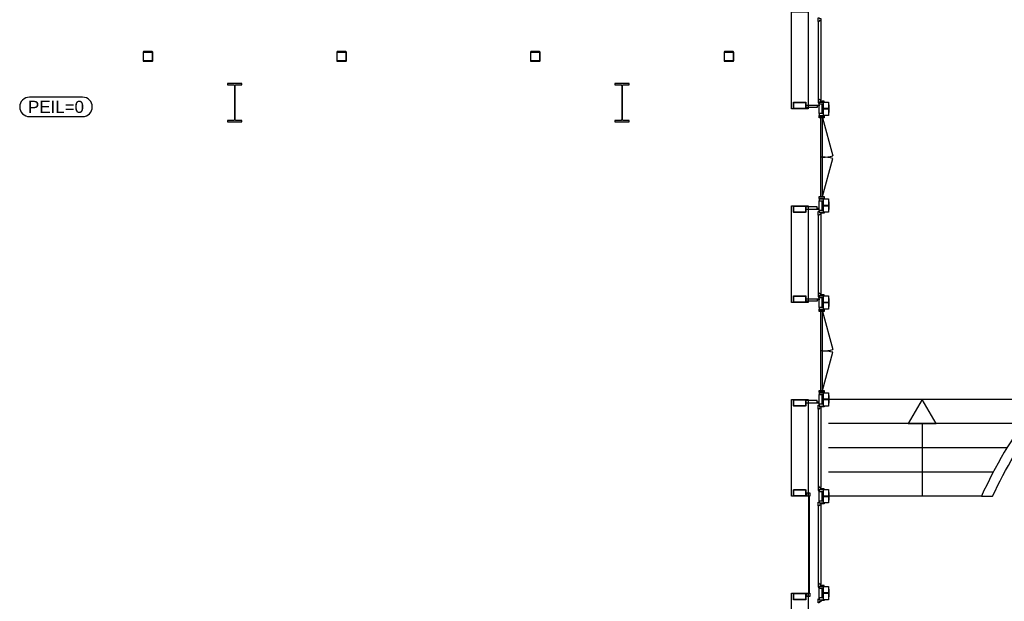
# Model space of a CAD drawing. Header units: millimetres. Extents: x 7256 to 213640, y 21030 to 164335.
# Tile 26 of 70: x 116549 to 136886, y 98285 to 110292. Entities that reach past the tile are written whole.
import ezdxf
from ezdxf.enums import TextEntityAlignment as Align

# ---------------------------------------------------------------- set-up
doc = ezdxf.new("R2010")
doc.units = ezdxf.units.MM
doc.header["$LTSCALE"] = 100
for name, color, linetype in [('AA28----_KONSTRUKTIE', 252, 'Continuous'), ('AL21----_BUITENWAND', 3, 'Continuous'), ('AL22----_BINNENWAND', 2, 'Continuous'), ('AL24----_TRAPPEN', 8, 'Continuous'), ('AL28----_KONSTRUKTIE_BETON', 3, 'Continuous'), ('AL28----_KONSTRUKTIE_STAAL', 1, 'Continuous'), ('AL31----_BUITENKOZIJNEN', 1, 'Continuous'), ('AL32----_BINNENKOZIJNEN', 1, 'Continuous'), ('AM23----_VLOERPEIL_ORG', 242, 'Continuous')]:
    doc.layers.add(name, color=color, linetype=linetype)
doc.styles.get("Standard").update_dxf_attribs({"font": 'arial.ttf'})

# ---------------------------------------------------------------- blocks, each defined once
blk = doc.blocks.new('HEA 160')
at = {"layer": 'AA28----_KONSTRUKTIE'}
h = blk.add_hatch(color=256, dxfattribs=at)
h.dxf.hatch_style = 1
h.paths.add_polyline_path([(80, -76), (80, -67), (18, -67, -0.414214), (3, -52), (3, 52, -0.414214), (18, 67), (80, 67), (80, 76), (-80, 76), (-80, 67), (-18, 67, -0.414214), (-3, 52), (-3, -52, -0.414214), (-18, -67), (-80, -67), (-80, -76)])
at = {"layer": 'AL28----_KONSTRUKTIE_STAAL'}
blk.add_lwpolyline([(-80, 76), (-80, 67), (-18, 67, -0.414214), (-3, 52), (-3, -52, -0.414214), (-18, -67), (-80, -67), (-80, -76), (80, -76), (80, -67), (18, -67, -0.414214), (3, -52), (3, 52, -0.414214), (18, 67), (80, 67), (80, 76)], format="xyb", close=True, dxfattribs=at)
blk = doc.blocks.new('*U203')
at = {"layer": 'AL32----_BINNENKOZIJNEN'}
for points in [[(-1665, 21), (-878, 232)], [(-35, 21), (-822, 232)], [(-850, 21), (-850, -21)]]:
    blk.add_lwpolyline(points, dxfattribs=at)
for points in [[(-1700, 50), (-1665, 50), (-1665, -50), (-1700, -50)], [(-1665, 21), (-1665, -21), (-35, -21), (-35, 21)], [(-35, 50), (0, 50), (0, -50), (-35, -50)]]:
    blk.add_lwpolyline(points, close=True, dxfattribs=at)
for centre, start, end in [((-1665, 21), 359.9991, 15), ((-35, 21), 165, 180.0009)]:
    blk.add_arc(centre, 815, start, end, dxfattribs=at)
blk = doc.blocks.new('$23_peil')
at = {"layer": 'AM23----_VLOERPEIL_ORG'}
blk.add_lwpolyline([(-550, -200), (550, -200, 0.414214), (750, 0), (750, 0, 0.414214), (550, 200), (-550, 200, 0.414214), (-750, 0), (-750, 0, 0.414214)], format="xyb", close=True, dxfattribs=at)
at = {"layer": 'AM23----_VLOERPEIL_ORG', "flags": 12}
blk.add_attdef('$23_PEILMAAT', text='', height=250, dxfattribs=at).set_placement((0, 0), align=Align.MIDDLE_CENTER)

msp = doc.modelspace()

# ---------------------------------------------------------------- hatches: boundary and pattern name
at = {"layer": 'AA28----_KONSTRUKTIE'}
h = msp.add_hatch(color=256, dxfattribs=at)
h.dxf.hatch_style = 1
h.paths.add_polyline_path([(119109, 109633, 0.414214), (119097, 109621), (119097, 109445, 0.414214), (119109, 109433), (119285, 109433, 0.414214), (119297, 109445), (119297, 109621, 0.414214), (119285, 109633)])
h.paths.add_polyline_path([(119109, 109623, 0.414214), (119107, 109621), (119107, 109445, 0.414214), (119109, 109443), (119285, 109443, 0.414214), (119287, 109445), (119287, 109621, 0.414214), (119285, 109623)], flags=16)
h = msp.add_hatch(color=256, dxfattribs=at)
h.dxf.hatch_style = 1
h.paths.add_polyline_path([(119297, 109633), (119297, 109433), (119097, 109433), (119097, 109633)])
h.paths.add_polyline_path([(119287, 109443), (119107, 109443), (119107, 109623), (119287, 109623)], flags=16)
h = msp.add_hatch(color=256, dxfattribs=at)
h.dxf.hatch_style = 1
h.paths.add_polyline_path([(123109, 109633, 0.414214), (123097, 109621), (123097, 109445, 0.414214), (123109, 109433), (123285, 109433, 0.414214), (123297, 109445), (123297, 109621, 0.414214), (123285, 109633)])
h.paths.add_polyline_path([(123109, 109623, 0.414214), (123107, 109621), (123107, 109445, 0.414214), (123109, 109443), (123285, 109443, 0.414214), (123287, 109445), (123287, 109621, 0.414214), (123285, 109623)], flags=16)
h = msp.add_hatch(color=256, dxfattribs=at)
h.dxf.hatch_style = 1
h.paths.add_polyline_path([(123297, 109633), (123297, 109433), (123097, 109433), (123097, 109633)])
h.paths.add_polyline_path([(123287, 109443), (123107, 109443), (123107, 109623), (123287, 109623)], flags=16)
h = msp.add_hatch(color=256, dxfattribs=at)
h.dxf.hatch_style = 1
h.paths.add_polyline_path([(127109, 109633, 0.414214), (127097, 109621), (127097, 109445, 0.414214), (127109, 109433), (127285, 109433, 0.414214), (127297, 109445), (127297, 109621, 0.414214), (127285, 109633)])
h.paths.add_polyline_path([(127109, 109623, 0.414214), (127107, 109621), (127107, 109445, 0.414214), (127109, 109443), (127285, 109443, 0.414214), (127287, 109445), (127287, 109621, 0.414214), (127285, 109623)], flags=16)
h = msp.add_hatch(color=256, dxfattribs=at)
h.dxf.hatch_style = 1
h.paths.add_polyline_path([(127297, 109633), (127297, 109433), (127097, 109433), (127097, 109633)])
h.paths.add_polyline_path([(127287, 109443), (127107, 109443), (127107, 109623), (127287, 109623)], flags=16)
h = msp.add_hatch(color=256, dxfattribs=at)
h.dxf.hatch_style = 1
h.paths.add_polyline_path([(131109, 109633, 0.414214), (131097, 109621), (131097, 109445, 0.414214), (131109, 109433), (131285, 109433, 0.414214), (131297, 109445), (131297, 109621, 0.414214), (131285, 109633)])
h.paths.add_polyline_path([(131109, 109623, 0.414214), (131107, 109621), (131107, 109445, 0.414214), (131109, 109443), (131285, 109443, 0.414214), (131287, 109445), (131287, 109621, 0.414214), (131285, 109623)], flags=16)
h = msp.add_hatch(color=256, dxfattribs=at)
h.dxf.hatch_style = 1
h.paths.add_polyline_path([(131297, 109633), (131297, 109433), (131097, 109433), (131097, 109633)])
h.paths.add_polyline_path([(131287, 109443), (131107, 109443), (131107, 109623), (131287, 109623)], flags=16)
h = msp.add_hatch(color=256, dxfattribs=at)
h.dxf.hatch_style = 1
h.paths.add_polyline_path([(120984, 108232), (120984, 108927, 0.401806), (120961, 108948), (120840, 108948), (120840, 108973), (121140, 108973), (121140, 108948), (121021, 108948, 0.414214), (120997, 108924), (120997, 108232, 0.414214), (121021, 108208), (121140, 108208), (121140, 108183), (120840, 108183), (120840, 108208), (120962, 108208, 0.426731)])
h = msp.add_hatch(color=256, dxfattribs=at)
h.dxf.hatch_style = 1
h.paths.add_polyline_path([(120984, 108232), (120984, 108927, 0.401806), (120961, 108948), (120840, 108948), (120840, 108973), (121140, 108973), (121140, 108948), (121021, 108948, 0.414214), (120997, 108924), (120997, 108232, 0.414214), (121021, 108208), (121140, 108208), (121140, 108183), (120840, 108183), (120840, 108208), (120962, 108208, 0.426731)])
h = msp.add_hatch(color=256, dxfattribs=at)
h.dxf.hatch_style = 1
h.paths.add_polyline_path([(128984, 108232), (128984, 108927, 0.401806), (128961, 108948), (128840, 108948), (128840, 108973), (129140, 108973), (129140, 108948), (129021, 108948, 0.414214), (128997, 108924), (128997, 108232, 0.414214), (129021, 108208), (129140, 108208), (129140, 108183), (128840, 108183), (128840, 108208), (128962, 108208, 0.426731)])
h = msp.add_hatch(color=256, dxfattribs=at)
h.dxf.hatch_style = 1
h.paths.add_polyline_path([(128984, 108232), (128984, 108927, 0.401806), (128961, 108948), (128840, 108948), (128840, 108973), (129140, 108973), (129140, 108948), (129021, 108948, 0.414214), (128997, 108924), (128997, 108232, 0.414214), (129021, 108208), (129140, 108208), (129140, 108183), (128840, 108183), (128840, 108208), (128962, 108208, 0.426731)])
h = msp.add_hatch(color=256, dxfattribs=at)
h.dxf.hatch_style = 1
edge = h.paths.add_edge_path(flags=16)
edge.add_arc((132545, 108468), 7, 180, 270, ccw=False)
edge.add_line((132538, 108468), (132538, 108578))
edge.add_arc((132546, 108578), 7.18, 90.9871, 179.0129, ccw=False)
edge.add_line((132545, 108585), (132775, 108585))
edge.add_arc((132775, 108578), 7.18, 0.9855, 89.0146, ccw=False)
edge.add_line((132782, 108578), (132782, 108468))
edge.add_arc((132775, 108468), 7.18, 270.9856, 359.0144, ccw=False)
edge.add_line((132775, 108461), (132545, 108461))
edge = h.paths.add_edge_path()
edge.add_arc((132545, 108468), 15, 180, 270, ccw=False)
edge.add_line((132530, 108468), (132530, 108578))
edge.add_arc((132546, 108578), 15.2, 90.6789, 179.3211, ccw=False)
edge.add_line((132545, 108593), (132775, 108593))
edge.add_arc((132775, 108578), 15.2, 0.6778, 89.3223, ccw=False)
edge.add_line((132790, 108578), (132790, 108468))
edge.add_arc((132775, 108468), 15.2, 270.6778, 359.3222, ccw=False)
edge.add_line((132775, 108453), (132545, 108453))
h = msp.add_hatch(color=256, dxfattribs=at)
h.dxf.hatch_style = 1
edge = h.paths.add_edge_path(flags=16)
edge.add_arc((132545, 108468), 7, 180, 270, ccw=False)
edge.add_line((132538, 108468), (132538, 108578))
edge.add_arc((132546, 108578), 7.18, 90.9871, 179.0129, ccw=False)
edge.add_line((132545, 108585), (132775, 108585))
edge.add_arc((132775, 108578), 7.18, 0.9855, 89.0146, ccw=False)
edge.add_line((132782, 108578), (132782, 108468))
edge.add_arc((132775, 108468), 7.18, 270.9856, 359.0144, ccw=False)
edge.add_line((132775, 108461), (132545, 108461))
edge = h.paths.add_edge_path()
edge.add_arc((132545, 108468), 15, 180, 270, ccw=False)
edge.add_line((132530, 108468), (132530, 108578))
edge.add_arc((132546, 108578), 15.2, 90.6789, 179.3211, ccw=False)
edge.add_line((132545, 108593), (132775, 108593))
edge.add_arc((132775, 108578), 15.2, 0.6778, 89.3223, ccw=False)
edge.add_line((132790, 108578), (132790, 108468))
edge.add_arc((132775, 108468), 15.2, 270.6778, 359.3222, ccw=False)
edge.add_line((132775, 108453), (132545, 108453))
h = msp.add_hatch(color=256, dxfattribs=at)
h.dxf.hatch_style = 1
edge = h.paths.add_edge_path(flags=16)
edge.add_arc((132545, 106328), 7, 180, 270, ccw=False)
edge.add_line((132538, 106328), (132538, 106438))
edge.add_arc((132546, 106438), 7.18, 90.9871, 179.0129, ccw=False)
edge.add_line((132545, 106445), (132775, 106445))
edge.add_arc((132775, 106438), 7.18, 0.9855, 89.0146, ccw=False)
edge.add_line((132782, 106438), (132782, 106328))
edge.add_arc((132775, 106328), 7.18, 270.9856, 359.0144, ccw=False)
edge.add_line((132775, 106321), (132545, 106321))
edge = h.paths.add_edge_path()
edge.add_arc((132545, 106328), 15, 180, 270, ccw=False)
edge.add_line((132530, 106328), (132530, 106438))
edge.add_arc((132546, 106438), 15.2, 90.6789, 179.3211, ccw=False)
edge.add_line((132545, 106453), (132775, 106453))
edge.add_arc((132775, 106438), 15.2, 0.6778, 89.3223, ccw=False)
edge.add_line((132790, 106438), (132790, 106328))
edge.add_arc((132775, 106328), 15.2, 270.6778, 359.3222, ccw=False)
edge.add_line((132775, 106313), (132545, 106313))
h = msp.add_hatch(color=256, dxfattribs=at)
h.dxf.hatch_style = 1
edge = h.paths.add_edge_path(flags=16)
edge.add_arc((132545, 106328), 7, 180, 270, ccw=False)
edge.add_line((132538, 106328), (132538, 106438))
edge.add_arc((132546, 106438), 7.18, 90.9871, 179.0129, ccw=False)
edge.add_line((132545, 106445), (132775, 106445))
edge.add_arc((132775, 106438), 7.18, 0.9855, 89.0146, ccw=False)
edge.add_line((132782, 106438), (132782, 106328))
edge.add_arc((132775, 106328), 7.18, 270.9856, 359.0144, ccw=False)
edge.add_line((132775, 106321), (132545, 106321))
edge = h.paths.add_edge_path()
edge.add_arc((132545, 106328), 15, 180, 270, ccw=False)
edge.add_line((132530, 106328), (132530, 106438))
edge.add_arc((132546, 106438), 15.2, 90.6789, 179.3211, ccw=False)
edge.add_line((132545, 106453), (132775, 106453))
edge.add_arc((132775, 106438), 15.2, 0.6778, 89.3223, ccw=False)
edge.add_line((132790, 106438), (132790, 106328))
edge.add_arc((132775, 106328), 15.2, 270.6778, 359.3222, ccw=False)
edge.add_line((132775, 106313), (132545, 106313))
h = msp.add_hatch(color=256, dxfattribs=at)
h.dxf.hatch_style = 1
edge = h.paths.add_edge_path(flags=16)
edge.add_arc((132545, 104468), 7, 180, 270, ccw=False)
edge.add_line((132538, 104468), (132538, 104578))
edge.add_arc((132546, 104578), 7.18, 90.9871, 179.0129, ccw=False)
edge.add_line((132545, 104585), (132775, 104585))
edge.add_arc((132775, 104578), 7.18, 0.9855, 89.0146, ccw=False)
edge.add_line((132782, 104578), (132782, 104468))
edge.add_arc((132775, 104468), 7.18, 270.9856, 359.0144, ccw=False)
edge.add_line((132775, 104461), (132545, 104461))
edge = h.paths.add_edge_path()
edge.add_arc((132545, 104468), 15, 180, 270, ccw=False)
edge.add_line((132530, 104468), (132530, 104578))
edge.add_arc((132546, 104578), 15.2, 90.6789, 179.3211, ccw=False)
edge.add_line((132545, 104593), (132775, 104593))
edge.add_arc((132775, 104578), 15.2, 0.6778, 89.3223, ccw=False)
edge.add_line((132790, 104578), (132790, 104468))
edge.add_arc((132775, 104468), 15.2, 270.6778, 359.3222, ccw=False)
edge.add_line((132775, 104453), (132545, 104453))
h = msp.add_hatch(color=256, dxfattribs=at)
h.dxf.hatch_style = 1
edge = h.paths.add_edge_path(flags=16)
edge.add_arc((132545, 104468), 7, 180, 270, ccw=False)
edge.add_line((132538, 104468), (132538, 104578))
edge.add_arc((132546, 104578), 7.18, 90.9871, 179.0129, ccw=False)
edge.add_line((132545, 104585), (132775, 104585))
edge.add_arc((132775, 104578), 7.18, 0.9855, 89.0146, ccw=False)
edge.add_line((132782, 104578), (132782, 104468))
edge.add_arc((132775, 104468), 7.18, 270.9856, 359.0144, ccw=False)
edge.add_line((132775, 104461), (132545, 104461))
edge = h.paths.add_edge_path()
edge.add_arc((132545, 104468), 15, 180, 270, ccw=False)
edge.add_line((132530, 104468), (132530, 104578))
edge.add_arc((132546, 104578), 15.2, 90.6789, 179.3211, ccw=False)
edge.add_line((132545, 104593), (132775, 104593))
edge.add_arc((132775, 104578), 15.2, 0.6778, 89.3223, ccw=False)
edge.add_line((132790, 104578), (132790, 104468))
edge.add_arc((132775, 104468), 15.2, 270.6778, 359.3222, ccw=False)
edge.add_line((132775, 104453), (132545, 104453))
h = msp.add_hatch(color=256, dxfattribs=at)
h.dxf.hatch_style = 1
edge = h.paths.add_edge_path(flags=16)
edge.add_arc((132545, 102328), 7, 180, 270, ccw=False)
edge.add_line((132538, 102328), (132538, 102438))
edge.add_arc((132546, 102438), 7.18, 90.9871, 179.0129, ccw=False)
edge.add_line((132545, 102445), (132775, 102445))
edge.add_arc((132775, 102438), 7.18, 0.9855, 89.0146, ccw=False)
edge.add_line((132782, 102438), (132782, 102328))
edge.add_arc((132775, 102328), 7.18, 270.9856, 359.0144, ccw=False)
edge.add_line((132775, 102321), (132545, 102321))
edge = h.paths.add_edge_path()
edge.add_arc((132545, 102328), 15, 180, 270, ccw=False)
edge.add_line((132530, 102328), (132530, 102438))
edge.add_arc((132546, 102438), 15.2, 90.6789, 179.3211, ccw=False)
edge.add_line((132545, 102453), (132775, 102453))
edge.add_arc((132775, 102438), 15.2, 0.6778, 89.3223, ccw=False)
edge.add_line((132790, 102438), (132790, 102328))
edge.add_arc((132775, 102328), 15.2, 270.6778, 359.3222, ccw=False)
edge.add_line((132775, 102313), (132545, 102313))
h = msp.add_hatch(color=256, dxfattribs=at)
h.dxf.hatch_style = 1
edge = h.paths.add_edge_path(flags=16)
edge.add_arc((132545, 102328), 7, 180, 270, ccw=False)
edge.add_line((132538, 102328), (132538, 102438))
edge.add_arc((132546, 102438), 7.18, 90.9871, 179.0129, ccw=False)
edge.add_line((132545, 102445), (132775, 102445))
edge.add_arc((132775, 102438), 7.18, 0.9855, 89.0146, ccw=False)
edge.add_line((132782, 102438), (132782, 102328))
edge.add_arc((132775, 102328), 7.18, 270.9856, 359.0144, ccw=False)
edge.add_line((132775, 102321), (132545, 102321))
edge = h.paths.add_edge_path()
edge.add_arc((132545, 102328), 15, 180, 270, ccw=False)
edge.add_line((132530, 102328), (132530, 102438))
edge.add_arc((132546, 102438), 15.2, 90.6789, 179.3211, ccw=False)
edge.add_line((132545, 102453), (132775, 102453))
edge.add_arc((132775, 102438), 15.2, 0.6778, 89.3223, ccw=False)
edge.add_line((132790, 102438), (132790, 102328))
edge.add_arc((132775, 102328), 15.2, 270.6778, 359.3222, ccw=False)
edge.add_line((132775, 102313), (132545, 102313))
h = msp.add_hatch(color=256, dxfattribs=at)
h.dxf.hatch_style = 1
edge = h.paths.add_edge_path(flags=16)
edge.add_arc((132545, 100467), 7, 180, 270, ccw=False)
edge.add_line((132538, 100467), (132538, 100577))
edge.add_arc((132546, 100577), 7.18, 90.9871, 179.0129, ccw=False)
edge.add_line((132545, 100584), (132775, 100584))
edge.add_arc((132775, 100577), 7.18, 0.9855, 89.0146, ccw=False)
edge.add_line((132782, 100577), (132782, 100467))
edge.add_arc((132775, 100467), 7.18, 270.9856, 359.0144, ccw=False)
edge.add_line((132775, 100460), (132545, 100460))
edge = h.paths.add_edge_path()
edge.add_arc((132545, 100467), 15, 180, 270, ccw=False)
edge.add_line((132530, 100467), (132530, 100577))
edge.add_arc((132546, 100577), 15.2, 90.6789, 179.3211, ccw=False)
edge.add_line((132545, 100592), (132775, 100592))
edge.add_arc((132775, 100577), 15.2, 0.6778, 89.3223, ccw=False)
edge.add_line((132790, 100577), (132790, 100467))
edge.add_arc((132775, 100467), 15.2, 270.6778, 359.3222, ccw=False)
edge.add_line((132775, 100452), (132545, 100452))
h = msp.add_hatch(color=256, dxfattribs=at)
h.dxf.hatch_style = 1
edge = h.paths.add_edge_path(flags=16)
edge.add_arc((132545, 100467), 7, 180, 270, ccw=False)
edge.add_line((132538, 100467), (132538, 100577))
edge.add_arc((132546, 100577), 7.18, 90.9871, 179.0129, ccw=False)
edge.add_line((132545, 100584), (132775, 100584))
edge.add_arc((132775, 100577), 7.18, 0.9855, 89.0146, ccw=False)
edge.add_line((132782, 100577), (132782, 100467))
edge.add_arc((132775, 100467), 7.18, 270.9856, 359.0144, ccw=False)
edge.add_line((132775, 100460), (132545, 100460))
edge = h.paths.add_edge_path()
edge.add_arc((132545, 100467), 15, 180, 270, ccw=False)
edge.add_line((132530, 100467), (132530, 100577))
edge.add_arc((132546, 100577), 15.2, 90.6789, 179.3211, ccw=False)
edge.add_line((132545, 100592), (132775, 100592))
edge.add_arc((132775, 100577), 15.2, 0.6778, 89.3223, ccw=False)
edge.add_line((132790, 100577), (132790, 100467))
edge.add_arc((132775, 100467), 15.2, 270.6778, 359.3222, ccw=False)
edge.add_line((132775, 100452), (132545, 100452))
h = msp.add_hatch(color=256, dxfattribs=at)
h.dxf.hatch_style = 1
edge = h.paths.add_edge_path(flags=16)
edge.add_arc((132545, 98328), 7, 180, 270, ccw=False)
edge.add_line((132538, 98328), (132538, 98438))
edge.add_arc((132546, 98438), 7.18, 90.9871, 179.0129, ccw=False)
edge.add_line((132545, 98445), (132775, 98445))
edge.add_arc((132775, 98438), 7.18, 0.9855, 89.0146, ccw=False)
edge.add_line((132782, 98438), (132782, 98328))
edge.add_arc((132775, 98328), 7.18, 270.9856, 359.0144, ccw=False)
edge.add_line((132775, 98321), (132545, 98321))
edge = h.paths.add_edge_path()
edge.add_arc((132545, 98328), 15, 180, 270, ccw=False)
edge.add_line((132530, 98328), (132530, 98438))
edge.add_arc((132546, 98438), 15.2, 90.6789, 179.3211, ccw=False)
edge.add_line((132545, 98453), (132775, 98453))
edge.add_arc((132775, 98438), 15.2, 0.6778, 89.3223, ccw=False)
edge.add_line((132790, 98438), (132790, 98328))
edge.add_arc((132775, 98328), 15.2, 270.6778, 359.3222, ccw=False)
edge.add_line((132775, 98313), (132545, 98313))
h = msp.add_hatch(color=256, dxfattribs=at)
h.dxf.hatch_style = 1
edge = h.paths.add_edge_path(flags=16)
edge.add_arc((132545, 98328), 7, 180, 270, ccw=False)
edge.add_line((132538, 98328), (132538, 98438))
edge.add_arc((132546, 98438), 7.18, 90.9871, 179.0129, ccw=False)
edge.add_line((132545, 98445), (132775, 98445))
edge.add_arc((132775, 98438), 7.18, 0.9855, 89.0146, ccw=False)
edge.add_line((132782, 98438), (132782, 98328))
edge.add_arc((132775, 98328), 7.18, 270.9856, 359.0144, ccw=False)
edge.add_line((132775, 98321), (132545, 98321))
edge = h.paths.add_edge_path()
edge.add_arc((132545, 98328), 15, 180, 270, ccw=False)
edge.add_line((132530, 98328), (132530, 98438))
edge.add_arc((132546, 98438), 15.2, 90.6789, 179.3211, ccw=False)
edge.add_line((132545, 98453), (132775, 98453))
edge.add_arc((132775, 98438), 15.2, 0.6778, 89.3223, ccw=False)
edge.add_line((132790, 98438), (132790, 98328))
edge.add_arc((132775, 98328), 15.2, 270.6778, 359.3222, ccw=False)
edge.add_line((132775, 98313), (132545, 98313))

# ---------------------------------------------------------------- linework, layer by layer
at = {"layer": 'AL21----_BUITENWAND'}
for points in [[(132490, 110453), (132835, 110453), (132835, 108453), (132490, 108453)], [(133153, 108592), (133255, 108592), (133255, 108316), (133153, 108316)], [(133153, 108592), (133255, 108592), (133255, 108316), (133153, 108316)], [(133153, 106592), (133255, 106592), (133255, 106316), (133153, 106316)], [(133153, 106592), (133255, 106592), (133255, 106316), (133153, 106316)], [(132490, 106453), (132835, 106453), (132835, 104453), (132490, 104453)], [(133153, 104592), (133255, 104592), (133255, 104316), (133153, 104316)], [(133153, 104592), (133255, 104592), (133255, 104316), (133153, 104316)], [(133153, 102592), (133255, 102592), (133255, 102316), (133153, 102316)], [(133153, 102592), (133255, 102592), (133255, 102316), (133153, 102316)], [(132490, 102453), (132835, 102453), (132835, 100452), (132490, 100452)], [(133153, 100592), (133255, 100592), (133255, 100316), (133153, 100316)], [(133153, 100592), (133255, 100592), (133255, 100316), (133153, 100316)], [(132490, 98454), (132835, 98454), (132835, 96453), (132490, 96453)], [(133153, 98592), (133255, 98592), (133255, 98316), (133153, 98316)], [(133153, 98592), (133255, 98592), (133255, 98316), (133153, 98316)]]:
    msp.add_lwpolyline(points, close=True, dxfattribs=at)
at = {"layer": 'AL22----_BINNENWAND'}
for points in [[(132790, 108529), (133063, 108529), (133063, 108511), (133019, 108511), (133018, 108479), (132790, 108479)], [(132790, 106379), (133063, 106379), (133063, 106397), (133019, 106397), (133018, 106429), (132790, 106429)], [(132790, 104529), (133063, 104529), (133063, 104511), (133019, 104511), (133018, 104479), (132790, 104479)], [(132790, 102379), (133063, 102379), (133063, 102397), (133019, 102397), (133018, 102429), (132790, 102429)]]:
    msp.add_lwpolyline(points, close=True, dxfattribs=at)
msp.add_lwpolyline([(136644, 100454, -0.050569), (137622, 102088), (137453, 102213, 0.053117), (136413, 100454, 0.053117)], format="xyb", dxfattribs=at)
msp.add_lwpolyline([(136413, 100454), (136644, 100454)], dxfattribs=at)
at = {"layer": 'AL24----_TRAPPEN'}
for points in [[(137640, 102454), (133266, 102454)], [(137267, 101954), (133255, 101954)], [(135190, 101954), (135190, 100454)], [(136942, 101454), (133255, 101454)], [(136659, 100954), (133255, 100954)], [(136413, 100454), (133255, 100454)]]:
    msp.add_lwpolyline(points, dxfattribs=at)
msp.add_lwpolyline([(135190, 102454), (134902, 101954), (135479, 101954)], close=True, dxfattribs=at)
at = {"layer": 'AL28----_KONSTRUKTIE_STAAL'}
for points in [[(119285, 109633), (119109, 109633, 0.414214), (119097, 109621), (119097, 109445, 0.414214), (119109, 109433), (119285, 109433, 0.414214), (119297, 109445), (119297, 109621, 0.414214)], [(119285, 109623, -0.414214), (119287, 109621), (119287, 109445, -0.414214), (119285, 109443), (119109, 109443, -0.414214), (119107, 109445), (119107, 109621, -0.414214), (119109, 109623)], [(123285, 109633), (123109, 109633, 0.414214), (123097, 109621), (123097, 109445, 0.414214), (123109, 109433), (123285, 109433, 0.414214), (123297, 109445), (123297, 109621, 0.414214)], [(123285, 109623, -0.414214), (123287, 109621), (123287, 109445, -0.414214), (123285, 109443), (123109, 109443, -0.414214), (123107, 109445), (123107, 109621, -0.414214), (123109, 109623)], [(127285, 109633), (127109, 109633, 0.414214), (127097, 109621), (127097, 109445, 0.414214), (127109, 109433), (127285, 109433, 0.414214), (127297, 109445), (127297, 109621, 0.414214)], [(127285, 109623, -0.414214), (127287, 109621), (127287, 109445, -0.414214), (127285, 109443), (127109, 109443, -0.414214), (127107, 109445), (127107, 109621, -0.414214), (127109, 109623)], [(131285, 109633), (131109, 109633, 0.414214), (131097, 109621), (131097, 109445, 0.414214), (131109, 109433), (131285, 109433, 0.414214), (131297, 109445), (131297, 109621, 0.414214)], [(131285, 109623, -0.414214), (131287, 109621), (131287, 109445, -0.414214), (131285, 109443), (131109, 109443, -0.414214), (131107, 109445), (131107, 109621, -0.414214), (131109, 109623)], [(121140, 108183), (121140, 108208), (121021, 108208, -0.414214), (120997, 108232), (120997, 108924, -0.414214), (121021, 108948), (121140, 108948), (121140, 108973), (120840, 108973), (120840, 108948), (120961, 108948, -0.444607), (120984, 108924), (120984, 108232, -0.444607), (120961, 108208), (120840, 108208), (120840, 108183)], [(129140, 108183), (129140, 108208), (129021, 108208, -0.414214), (128997, 108232), (128997, 108924, -0.414214), (129021, 108948), (129140, 108948), (129140, 108973), (128840, 108973), (128840, 108948), (128961, 108948, -0.444607), (128984, 108924), (128984, 108232, -0.444607), (128961, 108208), (128840, 108208), (128840, 108183)], [(132545, 108453, -0.414214), (132530, 108468), (132530, 108578, -0.40729), (132545, 108593), (132775, 108593, -0.407301), (132790, 108578), (132790, 108468, -0.4073), (132775, 108453)], [(132545, 108461, -0.414214), (132538, 108468), (132538, 108578, -0.404157), (132545, 108585), (132775, 108585, -0.404174), (132782, 108578), (132782, 108468, -0.404173), (132775, 108461)], [(132545, 106313, -0.414214), (132530, 106328), (132530, 106438, -0.40729), (132545, 106453), (132775, 106453, -0.407301), (132790, 106438), (132790, 106328, -0.4073), (132775, 106313)], [(132545, 106321, -0.414214), (132538, 106328), (132538, 106438, -0.404157), (132545, 106445), (132775, 106445, -0.404174), (132782, 106438), (132782, 106328, -0.404173), (132775, 106321)], [(132545, 104453, -0.414214), (132530, 104468), (132530, 104578, -0.40729), (132545, 104593), (132775, 104593, -0.407301), (132790, 104578), (132790, 104468, -0.4073), (132775, 104453)], [(132545, 104461, -0.414214), (132538, 104468), (132538, 104578, -0.404157), (132545, 104585), (132775, 104585, -0.404174), (132782, 104578), (132782, 104468, -0.404173), (132775, 104461)], [(132545, 102313, -0.414214), (132530, 102328), (132530, 102438, -0.40729), (132545, 102453), (132775, 102453, -0.407301), (132790, 102438), (132790, 102328, -0.4073), (132775, 102313)], [(132545, 102321, -0.414214), (132538, 102328), (132538, 102438, -0.404157), (132545, 102445), (132775, 102445, -0.404174), (132782, 102438), (132782, 102328, -0.404173), (132775, 102321)], [(132545, 100452, -0.414214), (132530, 100467), (132530, 100577, -0.40729), (132545, 100592), (132775, 100592, -0.407301), (132790, 100577), (132790, 100467, -0.4073), (132775, 100452)], [(132545, 100460, -0.414214), (132538, 100467), (132538, 100577, -0.404157), (132545, 100584), (132775, 100584, -0.404174), (132782, 100577), (132782, 100467, -0.404173), (132775, 100460)], [(132545, 98313, -0.414214), (132530, 98328), (132530, 98438, -0.40729), (132545, 98453), (132775, 98453, -0.407301), (132790, 98438), (132790, 98328, -0.4073), (132775, 98313)], [(132545, 98321, -0.414214), (132538, 98328), (132538, 98438, -0.404157), (132545, 98445), (132775, 98445, -0.404174), (132782, 98438), (132782, 98328, -0.404173), (132775, 98321)]]:
    msp.add_lwpolyline(points, format="xyb", close=True, dxfattribs=at)
at = {"layer": 'AL31----_BUITENKOZIJNEN'}
for points in [[(133100, 110316), (133100, 110272), (133063, 110272), (133063, 110254), (133040, 110254), (133040, 110334), (133063, 110334), (133063, 110316)], [(133100, 110316), (133100, 110272), (133063, 110272), (133063, 110254), (133040, 110254), (133040, 110334), (133063, 110334), (133063, 110316)], [(133100, 108636), (133063, 108636), (133063, 108654), (133040, 108654), (133040, 108574), (133063, 108574), (133063, 108592), (133100, 108592)], [(133100, 108636), (133063, 108636), (133063, 108654), (133040, 108654), (133040, 108574), (133063, 108574), (133063, 108592), (133100, 108592)], [(133168, 108592), (133168, 108610), (133100, 108610), (133100, 108592)], [(133168, 108592), (133168, 108610), (133100, 108610), (133100, 108592)], [(133153, 108592), (133063, 108592), (133063, 108554), (133153, 108554)], [(133153, 108592), (133063, 108592), (133063, 108554), (133153, 108554)], [(133153, 108354), (133063, 108354), (133063, 108316), (133153, 108316)], [(133153, 108354), (133063, 108354), (133063, 108316), (133153, 108316)], [(133131, 108316), (133131, 108304), (133063, 108304), (133063, 108316)], [(133131, 106592), (133131, 106604), (133063, 106604), (133063, 106592)], [(133153, 106592), (133063, 106592), (133063, 106554), (133153, 106554)], [(133153, 106592), (133063, 106592), (133063, 106554), (133153, 106554)], [(133100, 106316), (133100, 106272), (133063, 106272), (133063, 106254), (133040, 106254), (133040, 106334), (133063, 106334), (133063, 106316)], [(133100, 106316), (133100, 106272), (133063, 106272), (133063, 106254), (133040, 106254), (133040, 106334), (133063, 106334), (133063, 106316)], [(133153, 106354), (133063, 106354), (133063, 106316), (133153, 106316)], [(133153, 106354), (133063, 106354), (133063, 106316), (133153, 106316)], [(133168, 106316), (133168, 106298), (133100, 106298), (133100, 106316)], [(133168, 106316), (133168, 106298), (133100, 106298), (133100, 106316)], [(133100, 104636), (133063, 104636), (133063, 104654), (133040, 104654), (133040, 104574), (133063, 104574), (133063, 104592), (133100, 104592)], [(133100, 104636), (133063, 104636), (133063, 104654), (133040, 104654), (133040, 104574), (133063, 104574), (133063, 104592), (133100, 104592)], [(133153, 104592), (133063, 104592), (133063, 104554), (133153, 104554)], [(133153, 104592), (133063, 104592), (133063, 104554), (133153, 104554)], [(133168, 104592), (133168, 104610), (133100, 104610), (133100, 104592)], [(133168, 104592), (133168, 104610), (133100, 104610), (133100, 104592)], [(133153, 104354), (133063, 104354), (133063, 104316), (133153, 104316)], [(133153, 104354), (133063, 104354), (133063, 104316), (133153, 104316)], [(133131, 104316), (133131, 104304), (133063, 104304), (133063, 104316)], [(133131, 102592), (133131, 102604), (133063, 102604), (133063, 102592)], [(133153, 102592), (133063, 102592), (133063, 102554), (133153, 102554)], [(133153, 102592), (133063, 102592), (133063, 102554), (133153, 102554)], [(133100, 102316), (133100, 102272), (133063, 102272), (133063, 102254), (133040, 102254), (133040, 102334), (133063, 102334), (133063, 102316)], [(133100, 102316), (133100, 102272), (133063, 102272), (133063, 102254), (133040, 102254), (133040, 102334), (133063, 102334), (133063, 102316)], [(133153, 102354), (133063, 102354), (133063, 102316), (133153, 102316)], [(133153, 102354), (133063, 102354), (133063, 102316), (133153, 102316)], [(133168, 102316), (133168, 102298), (133100, 102298), (133100, 102316)], [(133168, 102316), (133168, 102298), (133100, 102298), (133100, 102316)], [(132810, 100522), (132872, 100522), (132872, 100452), (132810, 100452)], [(133100, 100636), (133063, 100636), (133063, 100654), (133040, 100654), (133040, 100574), (133063, 100574), (133063, 100592), (133100, 100592)], [(133100, 100636), (133063, 100636), (133063, 100654), (133040, 100654), (133040, 100574), (133063, 100574), (133063, 100592), (133100, 100592)], [(133153, 100592), (133063, 100592), (133063, 100554), (133153, 100554)], [(133153, 100592), (133063, 100592), (133063, 100554), (133153, 100554)], [(133168, 100592), (133168, 100610), (133100, 100610), (133100, 100592)], [(133168, 100592), (133168, 100610), (133100, 100610), (133100, 100592)], [(132865, 100452), (132842, 100452), (132842, 98456), (132865, 98456)], [(133100, 100316), (133100, 100272), (133063, 100272), (133063, 100254), (133040, 100254), (133040, 100334), (133063, 100334), (133063, 100316)], [(133100, 100316), (133100, 100272), (133063, 100272), (133063, 100254), (133040, 100254), (133040, 100334), (133063, 100334), (133063, 100316)], [(133153, 100354), (133063, 100354), (133063, 100316), (133153, 100316)], [(133153, 100354), (133063, 100354), (133063, 100316), (133153, 100316)], [(133168, 100316), (133168, 100298), (133100, 100298), (133100, 100316)], [(133168, 100316), (133168, 100298), (133100, 100298), (133100, 100316)], [(133100, 98636), (133063, 98636), (133063, 98654), (133040, 98654), (133040, 98574), (133063, 98574), (133063, 98592), (133100, 98592)], [(133100, 98636), (133063, 98636), (133063, 98654), (133040, 98654), (133040, 98574), (133063, 98574), (133063, 98592), (133100, 98592)], [(132810, 98456), (132872, 98456), (132872, 98386), (132810, 98386)], [(133153, 98592), (133063, 98592), (133063, 98554), (133153, 98554)], [(133153, 98592), (133063, 98592), (133063, 98554), (133153, 98554)], [(133168, 98592), (133168, 98610), (133100, 98610), (133100, 98592)], [(133168, 98592), (133168, 98610), (133100, 98610), (133100, 98592)], [(133100, 98316), (133100, 98272), (133063, 98272), (133063, 98254), (133040, 98254), (133040, 98334), (133063, 98334), (133063, 98316)], [(133100, 98316), (133100, 98272), (133063, 98272), (133063, 98254), (133040, 98254), (133040, 98334), (133063, 98334), (133063, 98316)], [(133153, 98354), (133063, 98354), (133063, 98316), (133153, 98316)], [(133153, 98354), (133063, 98354), (133063, 98316), (133153, 98316)], [(133168, 98316), (133168, 98298), (133100, 98298), (133100, 98316)], [(133168, 98316), (133168, 98298), (133100, 98298), (133100, 98316)]]:
    msp.add_lwpolyline(points, close=True, dxfattribs=at)
for points in [[(133040, 110254), (133040, 108654)], [(133040, 110254), (133040, 108654)], [(133100, 110272), (133100, 108636)], [(133100, 110272), (133100, 108636)], [(133063, 108354), (133063, 108554)], [(133063, 108354), (133063, 108554)], [(133063, 106354), (133063, 106554)], [(133063, 106354), (133063, 106554)], [(133040, 106254), (133040, 104654)], [(133040, 106254), (133040, 104654)], [(133100, 106272), (133100, 104636)], [(133100, 106272), (133100, 104636)], [(133063, 104354), (133063, 104554)], [(133063, 104354), (133063, 104554)], [(133063, 102354), (133063, 102554)], [(133063, 102354), (133063, 102554)], [(133040, 102254), (133040, 100654)], [(133040, 102254), (133040, 100654)], [(133100, 102272), (133100, 100636)], [(133100, 102272), (133100, 100636)], [(133063, 100354), (133063, 100554)], [(133063, 100354), (133063, 100554)], [(133100, 100272), (133100, 98636)], [(133100, 100272), (133100, 98636)], [(133040, 100254), (133040, 98654)], [(133040, 100254), (133040, 98654)], [(133063, 98354), (133063, 98554)], [(133063, 98354), (133063, 98554)]]:
    msp.add_lwpolyline(points, dxfattribs=at)

# ---------------------------------------------------------------- block references
at = {"layer": 'AL28----_KONSTRUKTIE_BETON', "rotation": 90}
for p in [(133190, 108454), (133190, 108454), (133190, 106454), (133190, 106454), (133190, 104454), (133190, 104454), (133190, 102454), (133190, 102454), (133190, 100454), (133190, 100454), (133190, 98454), (133190, 98454)]:
    msp.add_blockref('HEA 160', p, dxfattribs=at)
at = {"layer": 'AL32----_BINNENKOZIJNEN', "rotation": 270}
for p in [(133113, 106604), (133113, 102604)]:
    msp.add_blockref('*U203', p, dxfattribs=at)
at = {"layer": 'AM23----_VLOERPEIL_ORG'}
ref = msp.add_blockref('$23_peil', (117299, 108493), dxfattribs=at)
ref.add_attrib('$23_PEILMAAT', 'PEIL=0', dxfattribs={"height": 250}).set_placement((117299, 108493), align=Align.MIDDLE_CENTER)

doc.saveas('drawing.dxf')
